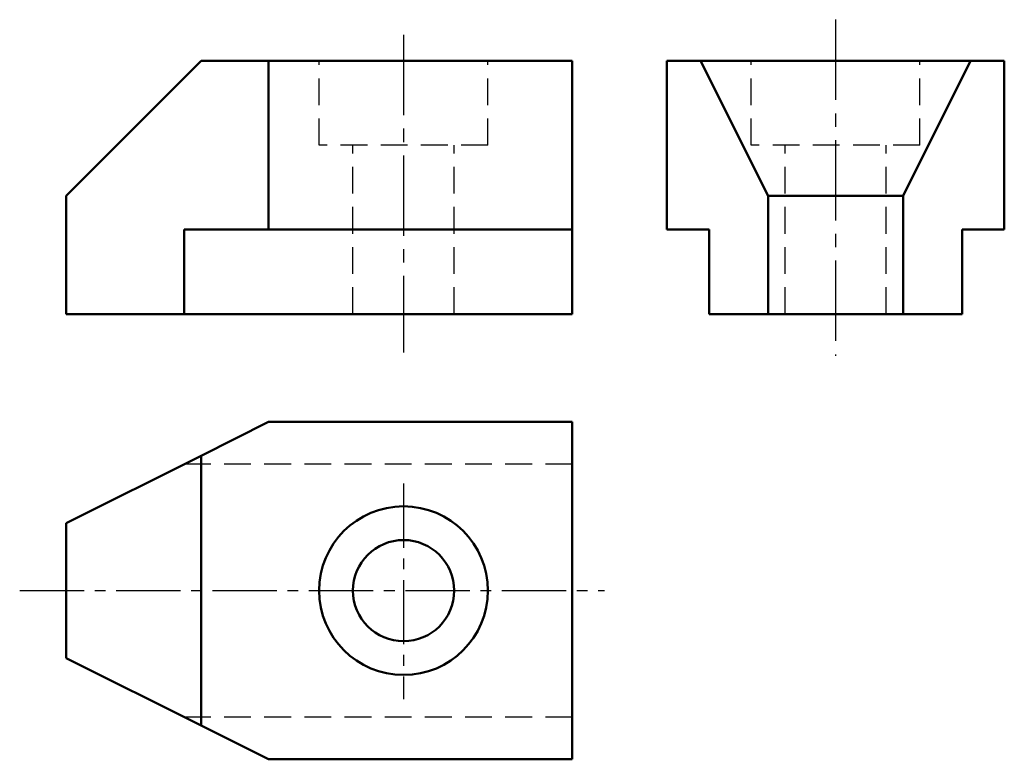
# Model space of a CAD drawing. Header units: millimetres. Extents: x 1048 to 1165, y 156 to 244.
import ezdxf

# ---------------------------------------------------------------- set-up
doc = ezdxf.new("R2010")
doc.units = ezdxf.units.MM
doc.header["$LTSCALE"] = 0.5
doc.linetypes.add('CENTER2', pattern=[28.575, 19.05, -3.175, 3.175, -3.175])
doc.linetypes.add('DASHED2', pattern=[9.525, 6.35, -3.175])
for name, color, linetype, lineweight in [('点画线层', 3, 'CENTER2', 25), ('粗实线层', 7, 'Continuous', 50), ('虚线层', 2, 'DASHED2', 25)]:
    doc.layers.add(name, color=color, linetype=linetype, lineweight=lineweight)

# ---------------------------------------------------------------- blocks, each defined once
blk = doc.blocks.new('jhh')
at = {"layer": '点画线层', "color": 7}
for p, q in [((91.22, 34.9), (91.22, -4.96)), ((40, 33.09), (40, -4.56))]:
    blk.add_line(p, q, dxfattribs=at)
at = {"layer": '点画线层', "color": 7, "ltscale": 0.8}
for p, q in [((40, -20.11), (40, -45.67)), ((-5.5, -32.8), (63.82, -32.8))]:
    blk.add_line(p, q, dxfattribs=at)
at = {"layer": '粗实线层'}
for p, q in [((16, 30), (0, 14)), ((24, 30), (16, 30)), ((24, 10), (24, 30)), ((60, 30), (24, 30)), ((60, 10), (60, 30)), ((71.22, 30), (75.22, 30)), ((71.22, 10), (71.22, 30)), ((75.22, 30), (83.22, 14)), ((75.22, 30), (107.22, 30)), ((99.22, 14), (107.22, 30)), ((107.22, 30), (111.22, 30)), ((111.22, 10), (111.22, 30)), ((0, 0), (0, 14)), ((83.22, 0), (83.22, 14)), ((83.22, 14), (99.22, 14)), ((99.22, 0), (99.22, 14)), ((14, 10), (14, 0)), ((24, 10), (14, 10)), ((60, 10), (24, 10)), ((60, 0), (60, 10)), ((71.22, 10), (76.22, 10)), ((76.22, 10), (76.22, 0)), ((106.22, 10), (111.22, 10)), ((106.22, 0), (106.22, 10)), ((0, 0), (14, 0)), ((60, 0), (14, 0)), ((83.22, 0), (76.22, 0)), ((99.22, 0), (83.22, 0)), ((106.22, 0), (99.22, 0)), ((16, -16.8), (24, -12.8)), ((60, -12.8), (24, -12.8)), ((60, -12.8), (60, -52.8)), ((0, -24.8), (16, -16.8)), ((16, -48.8), (16, -16.8)), ((0, -40.8), (0, -24.8)), ((16, -48.8), (0, -40.8)), ((24, -52.8), (16, -48.8)), ((60, -52.8), (24, -52.8))]:
    blk.add_line(p, q, dxfattribs=at)
for radius in [10, 6]:
    blk.add_circle((40, -32.8), radius, dxfattribs=at)
at = {"layer": '虚线层', "color": 7}
for p, q in [((30, 20), (30, 30)), ((50, 20), (50, 30)), ((81.22, 20), (81.22, 30)), ((101.22, 20), (101.22, 30)), ((50, 20), (30, 20)), ((34, 0), (34, 20)), ((46, 0), (46, 20)), ((101.22, 20), (81.22, 20)), ((85.22, 0), (85.22, 20)), ((97.22, 0), (97.22, 20)), ((60, -17.8), (14, -17.8)), ((60, -47.8), (14, -47.8))]:
    blk.add_line(p, q, dxfattribs=at)

msp = doc.modelspace()

# ---------------------------------------------------------------- block references
at = {"layer": '点画线层', "color": 7}
msp.add_blockref('jhh', (1053.99, 208.63), dxfattribs=at)

doc.saveas('drawing.dxf')
